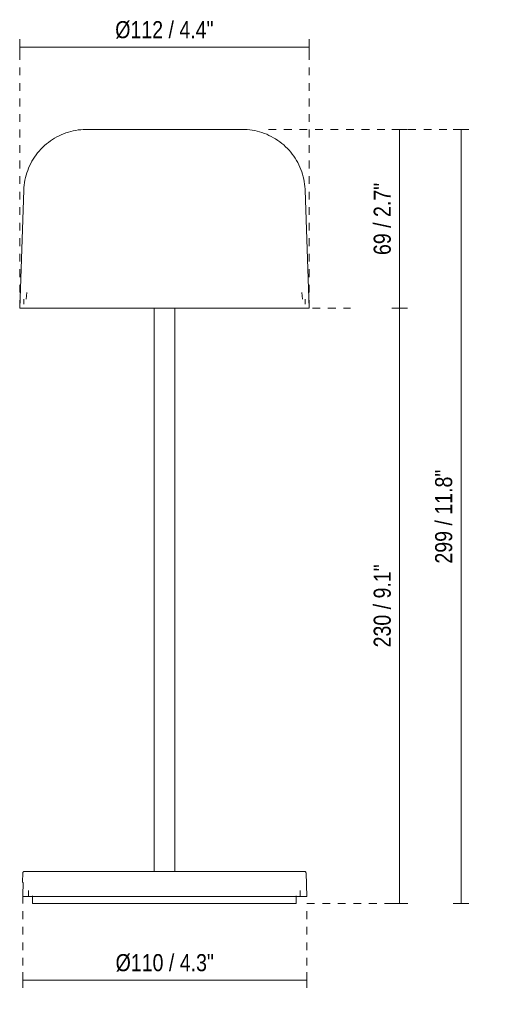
# Model space of a CAD drawing. Header units: millimetres. Extents: x 6546 to 7046, y 2002 to 6658.
# Tile 1 of 2: x 6546 to 6726, y 2002 to 2382. Entities that reach past the tile are written whole.
import ezdxf

# ---------------------------------------------------------------- set-up
doc = ezdxf.new("R2010")
doc.units = ezdxf.units.MM
doc.linetypes.add('Dash', pattern=[6, 3, -3])
for name, color, linetype, lineweight in [('Cotas', 7, 'Continuous', 9), ('Cotas-3', 7, 'Continuous', 9), ('Luminarias', 7, 'Continuous', 20)]:
    doc.layers.add(name, color=color, linetype=linetype, lineweight=lineweight)
doc.layers.add('Lighthing Fixture Dim Grey Dash', color=7, linetype='Dash', lineweight=9, true_color=0xd2d2d2)
doc.styles.add('Arial Narrow', font='ARIALN.TTF', dxfattribs={"height": 6.6})
doc.dimstyles.new('FARO_-_2_2mm_Arial_Narrow_mm_Inch_Left', dxfattribs={"dimscale": 304.8, "dimtxt": 6.754644, "dimasz": 0, "dimexe": 0.009843, "dimexo": 0.0625, "dimgap": 0.004921, "dimtad": 1, "dimdec": 0, "dimzin": 0, "dimdsep": 46, "dimtxsty": 'Arial Narrow', "dimblk1": 'NONE', "dimblk2": 'NONE', "dimsah": 1, "dimcen": 0.09, "dimadec": 0, "dimazin": 0, "dimtfac": 1, "dimtdec": 4, "dimtix": 1, "dimtmove": 0, "dimatfit": 3, "dimfxl": 0.009843, "dimfxlon": 1, "dimtvp": 1, "dimtolj": 1, "dimtzin": 0, "dimarcsym": 2})
doc.dimstyles.new('FARO_-_2_2mm_Arial_Narrow_mm_Inch_Right', dxfattribs={"dimscale": 304.8, "dimtxt": 6.754644, "dimasz": 0, "dimexe": 0.009843, "dimexo": 0.0625, "dimgap": 0.004921, "dimtad": 1, "dimdec": 0, "dimzin": 0, "dimdsep": 46, "dimtxsty": 'Arial Narrow', "dimblk1": 'NONE', "dimblk2": 'NONE', "dimsah": 1, "dimcen": 0.09, "dimadec": 0, "dimazin": 0, "dimtfac": 1, "dimtdec": 4, "dimtix": 1, "dimtmove": 0, "dimatfit": 3, "dimfxl": 0.009843, "dimfxlon": 1, "dimtvp": 1, "dimtolj": 1, "dimtzin": 0, "dimarcsym": 2})

# ---------------------------------------------------------------- blocks, each defined once
blk = doc.blocks.new('71928 - 75602 GROP 2000 Dark grey pole lamp-550666-Alzado_PDF')
at = {"layer": 'Luminarias'}
for p, q in [((6547.39, 2316.35), (6545.79, 2270.74)), ((6657.7, 2270.74), (6656.11, 2316.35)), ((6548.6, 2276.71), (6548.33, 2274.17)), ((6655.17, 2274.17), (6654.9, 2276.71)), ((6547.4, 2274.17), (6547.4, 2272.24)), ((6656.1, 2272.24), (6656.1, 2274.17)), ((6657.7, 2270.74), (6545.79, 2270.74)), ((6597.74, 2270.74), (6597.74, 2052.9)), ((6605.76, 2052.9), (6605.76, 2270.74)), ((6547.03, 2052.36), (6546.9, 2048.76)), ((6655.99, 2052.9), (6547.51, 2052.9)), ((6656.79, 2043.2), (6656.47, 2052.36)), ((6546.9, 2048.76), (6547.03, 2048.76)), ((6549.23, 2045.5), (6549.23, 2043.5)), ((6654.27, 2043.5), (6654.27, 2045.5)), ((6656.79, 2043.2), (6546.99, 2043.2)), ((6550.78, 2043.5), (6550.78, 2040.5)), ((6652.72, 2040.5), (6652.72, 2043.5)), ((6652.72, 2040.5), (6550.78, 2040.5))]:
    blk.add_line(p, q, dxfattribs=at)
at = {"layer": 'Luminarias', "flags": 128}
for points in [[(6547.39, 2316.35), (6547.44, 2317.32), (6547.53, 2318.29), (6547.66, 2319.26), (6547.83, 2320.22), (6548.04, 2321.17), (6548.29, 2322.11), (6548.57, 2323.04), (6548.89, 2323.96), (6549.25, 2324.86), (6549.64, 2325.75), (6550.07, 2326.63), (6550.53, 2327.49), (6551.02, 2328.32), (6551.55, 2329.14), (6552.12, 2329.93), (6552.71, 2330.71), (6553.33, 2331.45), (6553.98, 2332.18), (6554.66, 2332.87), (6555.37, 2333.54), (6556.11, 2334.18), (6556.87, 2334.79), (6557.65, 2335.37), (6558.46, 2335.91), (6559.28, 2336.43), (6560.13, 2336.91), (6560.99, 2337.35), (6561.88, 2337.76), (6562.77, 2338.14), (6563.69, 2338.48), (6564.61, 2338.78), (6565.55, 2339.04), (6566.49, 2339.27), (6567.45, 2339.46), (6568.41, 2339.61), (6569.38, 2339.72), (6570.35, 2339.8), (6571.32, 2339.83), (6571.71, 2339.84)], [(6631.79, 2339.84), (6631.77, 2339.84), (6631.7, 2339.84), (6631.58, 2339.84), (6631.41, 2339.84), (6631.19, 2339.84), (6630.93, 2339.84), (6630.62, 2339.84), (6630.27, 2339.84), (6629.87, 2339.84), (6629.42, 2339.84), (6628.93, 2339.84), (6628.4, 2339.84), (6627.82, 2339.84), (6627.2, 2339.84), (6626.55, 2339.84), (6625.85, 2339.84), (6625.11, 2339.84), (6624.34, 2339.84), (6623.53, 2339.84), (6622.68, 2339.84), (6621.8, 2339.84), (6620.89, 2339.84), (6619.95, 2339.84), (6618.98, 2339.84), (6617.98, 2339.84), (6616.96, 2339.84), (6615.91, 2339.84), (6614.84, 2339.84), (6613.75, 2339.84), (6612.64, 2339.84), (6611.51, 2339.84), (6610.36, 2339.84), (6609.21, 2339.84), (6608.04, 2339.84), (6606.86, 2339.84), (6605.67, 2339.84), (6604.47, 2339.84), (6603.28, 2339.84), (6602.07, 2339.84), (6600.87, 2339.84), (6599.67, 2339.84), (6598.48, 2339.84), (6597.28, 2339.84), (6596.1, 2339.84), (6594.92, 2339.84), (6593.76, 2339.84), (6592.61, 2339.84), (6591.47, 2339.84), (6590.35, 2339.84), (6589.25, 2339.84), (6588.17, 2339.84), (6587.1, 2339.84), (6586.07, 2339.84), (6585.06, 2339.84), (6584.07, 2339.84), (6583.11, 2339.84), (6582.19, 2339.84), (6581.29, 2339.84), (6580.43, 2339.84), (6579.6, 2339.84), (6578.8, 2339.84), (6578.05, 2339.84), (6577.33, 2339.84), (6576.65, 2339.84), (6576.01, 2339.84), (6575.41, 2339.84), (6574.85, 2339.84), (6574.34, 2339.84), (6573.87, 2339.84), (6573.44, 2339.84), (6573.06, 2339.84), (6572.73, 2339.84), (6572.44, 2339.84), (6572.2, 2339.84), (6572.01, 2339.84), (6571.86, 2339.84), (6571.76, 2339.84), (6571.71, 2339.84), (6571.71, 2339.84)], [(6571.71, 2339.84), (6571.73, 2339.84), (6571.8, 2339.84), (6571.92, 2339.84), (6572.09, 2339.84), (6572.31, 2339.84), (6572.57, 2339.84), (6572.88, 2339.84), (6573.23, 2339.84), (6573.63, 2339.84), (6574.08, 2339.84), (6574.57, 2339.84), (6575.1, 2339.84), (6575.68, 2339.84), (6576.3, 2339.84), (6576.95, 2339.84), (6577.65, 2339.84), (6578.39, 2339.84), (6578.77, 2339.84)], [(6624.76, 2339.84), (6625.45, 2339.84), (6626.17, 2339.84), (6626.85, 2339.84), (6627.49, 2339.84), (6628.09, 2339.84), (6628.65, 2339.84), (6629.16, 2339.84), (6629.63, 2339.84), (6630.06, 2339.84), (6630.44, 2339.84), (6630.77, 2339.84), (6631.06, 2339.84), (6631.3, 2339.84), (6631.49, 2339.84), (6631.64, 2339.84), (6631.74, 2339.84), (6631.79, 2339.84), (6631.79, 2339.84)], [(6631.79, 2339.84), (6632.77, 2339.82), (6633.74, 2339.76), (6634.71, 2339.66), (6635.67, 2339.53), (6636.63, 2339.35), (6637.58, 2339.14), (6638.52, 2338.89), (6639.45, 2338.6), (6640.36, 2338.28), (6641.27, 2337.92), (6642.16, 2337.52), (6643.03, 2337.09), (6643.88, 2336.62), (6644.72, 2336.12), (6645.53, 2335.59), (6646.32, 2335.02), (6647.09, 2334.42), (6647.84, 2333.8), (6648.56, 2333.14), (6649.25, 2332.46), (6649.91, 2331.74), (6650.55, 2331.01), (6651.15, 2330.24), (6651.73, 2329.46), (6652.27, 2328.65), (6652.78, 2327.82), (6653.25, 2326.97), (6653.7, 2326.1), (6654.1, 2325.22), (6654.47, 2324.32), (6654.81, 2323.41), (6655.1, 2322.48), (6655.37, 2321.54), (6655.59, 2320.59), (6655.77, 2319.64), (6655.92, 2318.68), (6656.03, 2317.71), (6656.1, 2316.74), (6656.11, 2316.35)], [(6547.03, 2052.36), (6547.03, 2052.38), (6547.03, 2052.4), (6547.03, 2052.42), (6547.04, 2052.45), (6547.04, 2052.47), (6547.05, 2052.49), (6547.06, 2052.51), (6547.06, 2052.53), (6547.07, 2052.56), (6547.08, 2052.58), (6547.09, 2052.6), (6547.1, 2052.62), (6547.11, 2052.64), (6547.13, 2052.66), (6547.14, 2052.68), (6547.15, 2052.69), (6547.17, 2052.71), (6547.18, 2052.73), (6547.2, 2052.74), (6547.22, 2052.76), (6547.23, 2052.77), (6547.25, 2052.79), (6547.27, 2052.8), (6547.29, 2052.82), (6547.31, 2052.83), (6547.33, 2052.84), (6547.35, 2052.85), (6547.37, 2052.86), (6547.39, 2052.87), (6547.41, 2052.88), (6547.43, 2052.88), (6547.45, 2052.89), (6547.48, 2052.89), (6547.5, 2052.9), (6547.51, 2052.9)], [(6655.99, 2052.9), (6656.02, 2052.9), (6656.04, 2052.89), (6656.06, 2052.88), (6656.08, 2052.88), (6656.1, 2052.87), (6656.13, 2052.86), (6656.15, 2052.85), (6656.17, 2052.84), (6656.19, 2052.83), (6656.21, 2052.82), (6656.23, 2052.81), (6656.24, 2052.79), (6656.26, 2052.78), (6656.28, 2052.76), (6656.3, 2052.75), (6656.31, 2052.73), (6656.33, 2052.72), (6656.34, 2052.7), (6656.36, 2052.68), (6656.37, 2052.66), (6656.38, 2052.64), (6656.39, 2052.62), (6656.41, 2052.6), (6656.42, 2052.58), (6656.43, 2052.56), (6656.43, 2052.54), (6656.44, 2052.52), (6656.45, 2052.5), (6656.45, 2052.48), (6656.46, 2052.45), (6656.46, 2052.43), (6656.47, 2052.41), (6656.47, 2052.39), (6656.47, 2052.36), (6656.47, 2052.36)], [(6546.99, 2043.2), (6547.06, 2045.13), (6547.12, 2047.06)]]:
    blk.add_lwpolyline(points, dxfattribs=at)
at = {"layer": 'Luminarias'}
blk.add_open_spline([(6547.12, 2047.06), (6547.13, 2047.32), (6547.13, 2047.82), (6547.11, 2048.39), (6547.07, 2048.7), (6547.05, 2048.76), (6547.03, 2048.76)], degree=3, knots=[0, 0, 0, 0, 0.285714, 0.571429, 0.785714, 1, 1, 1, 1], dxfattribs=at)
blk = doc.blocks.new('DIMBLOCK1-Alzado_PDF')
at = {"layer": 'Cotas-3', "color": 251, "true_color": 0x5b5b5b}
for p, q in [((6546.99, 2010.92), (6546.99, 2013.92)), ((6656.79, 2010.92), (6656.79, 2013.92)), ((6546.99, 2010.92), (6656.79, 2010.92)), ((6546.99, 2010.92), (6546.99, 2007.92)), ((6656.79, 2010.92), (6656.79, 2007.92))]:
    blk.add_line(p, q, dxfattribs=at)
at = {"layer": 'Cotas-3', "color": 0, "insert": (6582.86, 2020.95), "char_height": 6.6, "width": 45.6743, "attachment_point": 1, "line_spacing_factor": 0.974696, "style": 'Arial Narrow'}
blk.add_mtext('Ø110 / 4.3"', dxfattribs=at)
blk = doc.blocks.new('_None')
blk = doc.blocks.new('DIMBLOCK2-Alzado_PDF')
at = {"layer": 'Cotas-3', "color": 251, "true_color": 0x5b5b5b}
for p, q in [((6692.65, 2270.74), (6689.65, 2270.74)), ((6692.65, 2040.5), (6692.65, 2270.74)), ((6692.65, 2270.74), (6695.65, 2270.74)), ((6692.65, 2040.5), (6689.65, 2040.5)), ((6692.65, 2040.5), (6695.65, 2040.5))]:
    blk.add_line(p, q, dxfattribs=at)
at = {"layer": 'Cotas-3', "color": 0, "insert": (6682.62, 2139.54), "char_height": 6.6, "width": 38.598, "attachment_point": 1, "rotation": 90, "line_spacing_factor": 0.974696, "style": 'Arial Narrow'}
blk.add_mtext('230 / 9.1"', dxfattribs=at)
blk = doc.blocks.new('DIMBLOCK3-Alzado_PDF')
at = {"layer": 'Cotas-3', "color": 251, "true_color": 0x5b5b5b}
for p, q in [((6692.65, 2339.74), (6689.65, 2339.74)), ((6692.65, 2270.74), (6692.65, 2339.74)), ((6692.65, 2339.74), (6695.65, 2339.74)), ((6692.65, 2270.74), (6689.65, 2270.74)), ((6692.65, 2270.74), (6695.65, 2270.74))]:
    blk.add_line(p, q, dxfattribs=at)
at = {"layer": 'Cotas-3', "color": 0, "insert": (6682.62, 2291.24), "char_height": 6.6, "width": 33.5802, "attachment_point": 1, "rotation": 90, "line_spacing_factor": 0.974696, "style": 'Arial Narrow'}
blk.add_mtext('69 / 2.7"', dxfattribs=at)
blk = doc.blocks.new('DIMBLOCK4-Alzado_PDF')
at = {"layer": 'Cotas-3', "color": 251, "true_color": 0x5b5b5b}
for p, q in [((6716.4, 2339.74), (6713.4, 2339.74)), ((6716.4, 2040.5), (6716.4, 2339.74)), ((6716.4, 2339.74), (6719.4, 2339.74)), ((6716.4, 2040.5), (6713.4, 2040.5)), ((6716.4, 2040.5), (6719.4, 2040.5))]:
    blk.add_line(p, q, dxfattribs=at)
at = {"layer": 'Cotas-3', "color": 0, "insert": (6706.37, 2171.94), "char_height": 6.6, "width": 43.6157, "attachment_point": 1, "rotation": 90, "line_spacing_factor": 0.974696, "style": 'Arial Narrow'}
blk.add_mtext('299 / 11.8"', dxfattribs=at)
blk = doc.blocks.new('DIMBLOCK5-Alzado_PDF')
at = {"layer": 'Cotas-3', "color": 251, "true_color": 0x5b5b5b}
for p, q in [((6545.79, 2371.66), (6545.79, 2374.66)), ((6657.7, 2371.66), (6657.7, 2374.66)), ((6545.79, 2371.66), (6657.7, 2371.66)), ((6545.79, 2371.66), (6545.79, 2368.66)), ((6657.7, 2371.66), (6657.7, 2368.66))]:
    blk.add_line(p, q, dxfattribs=at)
at = {"layer": 'Cotas-3', "color": 0, "insert": (6582.72, 2381.69), "char_height": 6.6, "width": 45.6743, "attachment_point": 1, "line_spacing_factor": 0.974696, "style": 'Arial Narrow'}
blk.add_mtext('Ø112 / 4.4"', dxfattribs=at)

msp = doc.modelspace()

# ---------------------------------------------------------------- linework, layer by layer
at = {"layer": 'Lighthing Fixture Dim Grey Dash'}
for p, q in [((6545.79, 2270.74), (6545.79, 2370.74)), ((6657.7, 2270.74), (6657.7, 2370.74)), ((6641.95, 2339.74), (6715.64, 2339.74)), ((6640.95, 2270.74), (6673.66, 2270.74)), ((6546.99, 2010.5), (6546.99, 2043.2)), ((6656.79, 2010.5), (6656.79, 2040.5)), ((6656.79, 2040.5), (6697.13, 2040.5))]:
    msp.add_line(p, q, dxfattribs=at)

# ---------------------------------------------------------------- block references
at = {"layer": 'Luminarias'}
msp.add_blockref('71928 - 75602 GROP 2000 Dark grey pole lamp-550666-Alzado_PDF', (0, 0), dxfattribs=at)

# ---------------------------------------------------------------- dimensions: what is measured, and where the dimension line sits
at = {"layer": 'Cotas', "color": 251, "true_color": 0x5b5b5b}
for base, p1, p2, dimstyle, override, picture, middle in [((6657.7, 2371.66), (6545.79, 2368.66), (6657.7, 2368.66), 'FARO_-_2_2mm_Arial_Narrow_mm_Inch_Left', {"dimpost": '<>', "dimfxl": 111.909707}, 'DIMBLOCK5-Alzado_PDF', (6601.75, 2377.5)), ((6656.79, 2010.92), (6546.99, 2007.92), (6656.79, 2007.92), 'FARO_-_2_2mm_Arial_Narrow_mm_Inch_Right', {"dimpost": '<>', "dimfxl": 109.798776}, 'DIMBLOCK1-Alzado_PDF', (6601.89, 2016.76))]:
    dim = msp.add_linear_dim(base=base, p1=p1, p2=p2, text='Ø<>', dimstyle=dimstyle, override=override, dxfattribs=at)
    dim.commit()
    dim.dimension.update_dxf_attribs({"geometry": picture, "text_midpoint": middle})
for base, p1, p2, override, picture, middle in [((6692.65, 2339.74), (6689.65, 2270.74), (6695.65, 2339.74), {"dimpost": '<>', "dimfxl": 69.260378}, 'DIMBLOCK3-Alzado_PDF', (6686.88, 2305.24)), ((6716.4, 2339.74), (6713.4, 2040.5), (6719.4, 2339.74), {"dimpost": '<>', "dimfxl": 299.296477}, 'DIMBLOCK4-Alzado_PDF', (6710.63, 2190.12)), ((6692.65, 2270.74), (6695.65, 2040.5), (6689.65, 2270.74), {"dimpost": '<>', "dimfxl": 230.314497}, 'DIMBLOCK2-Alzado_PDF', (6686.88, 2155.62))]:
    dim = msp.add_linear_dim(base=base, p1=p1, p2=p2, angle=90, dimstyle='FARO_-_2_2mm_Arial_Narrow_mm_Inch_Left', override=override, dxfattribs=at)
    dim.commit()
    dim.dimension.update_dxf_attribs({"geometry": picture, "text_midpoint": middle})

doc.saveas('drawing.dxf')
